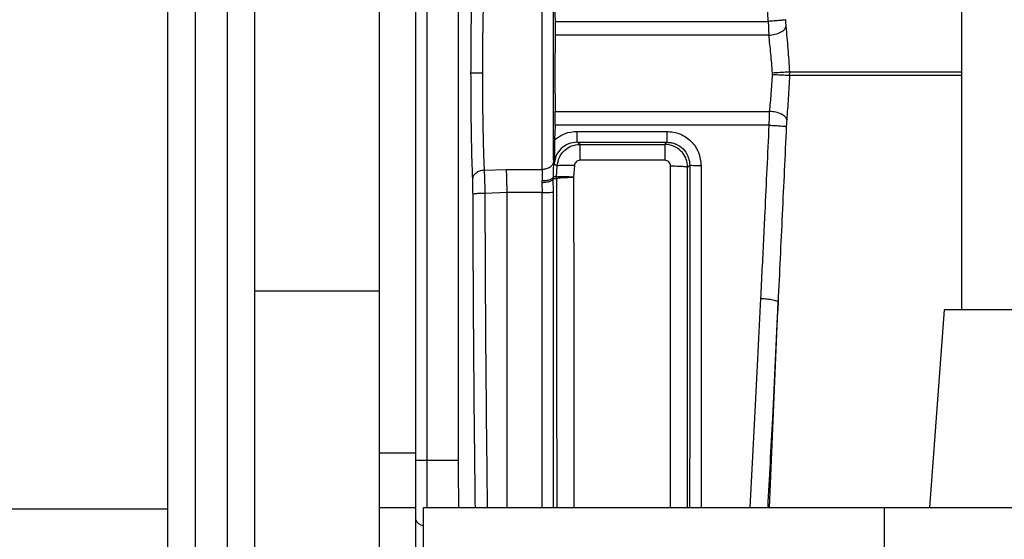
# Model space of a CAD drawing. Header units: inches. Extents: x 144.9 to 238.4, y 214.8 to 247.7.
# Tile 101 of 256: x 152.498 to 152.71, y 244.574 to 244.686. Entities that reach past the tile are written whole.
import ezdxf

# ---------------------------------------------------------------- set-up
doc = ezdxf.new("R2010")
doc.units = ezdxf.units.IN
doc.header["$LTSCALE"] = 0.25
doc.header["$MEASUREMENT"] = 0
doc.layers.add('ANNOTATIONS', color=1, linetype='Continuous')
doc.layers.add('MOTOR LH', color=7, linetype='Continuous')
doc.styles.add('ARIAL', font='arial.ttf', dxfattribs={"height": 0.09375})
doc.dimstyles.new('STANDARD$0', dxfattribs={"dimtxt": 0.09375, "dimasz": 0.09375, "dimexe": 0.03125, "dimexo": 0.046875, "dimgap": 0.09, "dimtad": 0, "dimtih": 1, "dimtoh": 1, "dimdec": 4, "dimzin": 0, "dimdsep": 46, "dimtxsty": 'ARIAL', "dimcen": 0.09, "dimadec": 0, "dimazin": 0, "dimtfac": 1, "dimtdec": 4, "dimtofl": 0, "dimtmove": 0, "dimatfit": 1, "dimfxl": 1, "dimtolj": 1, "dimtzin": 0, "dimarcsym": 0})

# ---------------------------------------------------------------- blocks, each defined once
blk = doc.blocks.new('*D64')
at = {"layer": 'ANNOTATIONS', "color": 0, "lineweight": -2, "transparency": 16777216}
for p, q in [((152.282684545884, 244.7210665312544), (152.282684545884, 245.6873671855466)), ((153.423309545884, 243.5376739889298), (153.423309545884, 245.6873671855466)), ((152.376434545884, 245.6561171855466), (152.5678870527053, 245.6561171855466)), ((153.329559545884, 245.6561171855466), (153.1381070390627, 245.6561171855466))]:
    blk.add_line(p, q, dxfattribs=at)
at = {"layer": 'ANNOTATIONS', "color": 0, "transparency": 16777216}
for points in [[(152.376434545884, 245.6717421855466), (152.376434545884, 245.6404921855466), (152.282684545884, 245.6561171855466)], [(153.329559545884, 245.6717421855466), (153.329559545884, 245.6404921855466), (153.423309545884, 245.6561171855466)]]:
    blk.add_solid(points, dxfattribs=at)
at = {"layer": 'defpoints', "color": 0, "transparency": 16777216}
for p in [(152.282684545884, 245.6561171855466), (152.282684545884, 244.6741915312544), (153.423309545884, 243.4907989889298)]:
    blk.add_point(p, dxfattribs=at)
at = {"layer": 'ANNOTATIONS', "color": 0, "transparency": 16777216, "insert": (152.852997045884, 245.6561171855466), "char_height": 0.09375, "attachment_point": 5, "style": 'ARIAL'}
blk.add_mtext('\\A1;18 5/8"', dxfattribs=at)
blk = doc.blocks.new('*D66')
at = {"layer": 'ANNOTATIONS', "color": 0, "lineweight": -2, "transparency": 16777216}
for p, q in [((151.9943491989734, 244.7850832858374), (151.9943491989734, 246.0537298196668)), ((153.423309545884, 243.5376739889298), (153.423309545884, 246.0537298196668)), ((152.0880991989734, 246.0224798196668), (152.5044876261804, 246.0224798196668)), ((153.329559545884, 246.0224798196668), (152.913171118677, 246.0224798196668))]:
    blk.add_line(p, q, dxfattribs=at)
at = {"layer": 'ANNOTATIONS', "color": 0, "transparency": 16777216}
for points in [[(152.0880991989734, 246.0381048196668), (152.0880991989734, 246.0068548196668), (151.9943491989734, 246.0224798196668)], [(153.329559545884, 246.0381048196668), (153.329559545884, 246.0068548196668), (153.423309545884, 246.0224798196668)]]:
    blk.add_solid(points, dxfattribs=at)
at = {"layer": 'defpoints', "color": 0, "transparency": 16777216}
for p in [(153.423309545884, 246.0224798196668), (151.9943491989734, 244.7382082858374), (153.423309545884, 243.4907989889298)]:
    blk.add_point(p, dxfattribs=at)
at = {"layer": 'ANNOTATIONS', "color": 0, "transparency": 16777216, "insert": (152.7088293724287, 246.0224798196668), "char_height": 0.09375, "attachment_point": 5, "style": 'ARIAL'}
blk.add_mtext('\\A1;24""', dxfattribs=at)

msp = doc.modelspace()

# ---------------------------------------------------------------- linework, layer by layer
at = {"layer": 'MOTOR LH'}
for p, q in [((152.5855573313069, 244.5807696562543), (152.5855573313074, 244.9719277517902)), ((152.5830967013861, 244.9694671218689), (152.5830967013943, 244.4992384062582)), ((152.5752842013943, 244.3826446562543), (152.5752842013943, 244.9657384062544)), ((152.7005676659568, 244.8608643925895), (152.7005676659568, 244.6232696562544)), ((152.5297551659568, 244.4088946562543), (152.5297551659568, 244.8118377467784)), ((152.5356926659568, 244.4078894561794), (152.5356926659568, 244.8118377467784)), ((152.5425676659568, 244.548444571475), (152.5425676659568, 244.8118377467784)), ((152.5485051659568, 244.4088946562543), (152.5485051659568, 244.8118377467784)), ((152.5922518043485, 244.7574765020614), (152.5922518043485, 244.5909065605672)), ((152.6130095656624, 244.688486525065), (152.6130894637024, 244.6853710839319)), ((152.6130894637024, 244.6853710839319), (152.6589821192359, 244.6853710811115)), ((152.6590999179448, 244.6823825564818), (152.613109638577, 244.68238255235)), ((152.6598931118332, 244.6739457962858), (152.6598902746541, 244.6742503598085)), ((152.663552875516, 244.6744753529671), (152.6635651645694, 244.6740488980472)), ((152.663552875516, 244.6744753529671), (152.7005676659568, 244.6744753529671)), ((152.6635587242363, 244.673744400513), (152.6635651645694, 244.6740488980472)), ((152.7005676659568, 244.6737444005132), (152.6635587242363, 244.6737444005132)), ((152.6131096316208, 244.6660005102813), (152.6592746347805, 244.6660005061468)), ((152.6130894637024, 244.6630119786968), (152.6130095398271, 244.6598965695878)), ((152.6591816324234, 244.663011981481), (152.6130894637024, 244.6630119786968)), ((152.6178209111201, 244.6617005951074), (152.6371650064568, 244.6617005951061)), ((152.6178209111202, 244.659348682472), (152.6371650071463, 244.659348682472)), ((152.6184735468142, 244.6588978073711), (152.6178209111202, 244.6593486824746)), ((152.6184735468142, 244.6588978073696), (152.6367152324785, 244.6588978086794)), ((152.6367152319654, 244.6588978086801), (152.6371650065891, 244.6593486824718)), ((152.6129269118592, 244.654688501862), (152.6135700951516, 244.6542562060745)), ((152.6367152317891, 244.655466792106), (152.6184735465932, 244.655466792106)), ((152.6416303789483, 244.6539885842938), (152.6420686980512, 244.6544277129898)), ((152.5978359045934, 244.6533699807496), (152.6026528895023, 244.6534900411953)), ((152.6026528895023, 244.6534900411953), (152.6103460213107, 244.653490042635)), ((152.6134244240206, 244.6518780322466), (152.6135700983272, 244.6542562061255)), ((152.6172500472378, 244.654320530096), (152.617099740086, 244.6519057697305)), ((152.610274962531, 244.6510314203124), (152.6102660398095, 244.6506342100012)), ((152.6102660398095, 244.6506342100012), (152.6102897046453, 244.648505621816)), ((152.6127232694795, 244.6515540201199), (152.6134107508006, 244.6515265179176)), ((152.612723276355, 244.6515540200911), (152.612725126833, 244.6519072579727)), ((152.6127469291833, 244.6487146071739), (152.6127232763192, 244.6515540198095)), ((152.613424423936, 244.6518780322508), (152.612725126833, 244.6519072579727)), ((152.6134107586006, 244.6515265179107), (152.6134244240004, 244.6518780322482)), ((152.617099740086, 244.6519057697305), (152.6170965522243, 244.6518190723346)), ((152.6027817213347, 244.6485045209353), (152.5979831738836, 244.6483532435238)), ((152.6102897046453, 244.648505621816), (152.6027817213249, 244.648504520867)), ((152.5485051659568, 244.6273790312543), (152.5752842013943, 244.6273790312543)), ((152.6592567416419, 244.5807696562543), (152.66108041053, 244.6249698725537)), ((152.6968176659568, 244.6232696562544), (152.6936926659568, 244.5807696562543)), ((152.7186926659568, 244.6232696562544), (152.6968176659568, 244.6232696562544)), ((152.5752842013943, 244.5924884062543), (152.5830967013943, 244.5924884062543)), ((152.5830967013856, 244.5909065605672), (152.5922518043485, 244.5909065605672)), ((152.4881926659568, 244.5804415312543), (152.5297551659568, 244.5804415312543)), ((152.5752842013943, 244.5807696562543), (152.5830967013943, 244.5807696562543)), ((152.5847551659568, 244.5807696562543), (152.7315051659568, 244.5807696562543)), ((152.5847551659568, 244.3826446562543), (152.5847551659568, 244.5807696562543)), ((152.6840051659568, 244.3826446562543), (152.6840051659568, 244.5807696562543))]:
    msp.add_line(p, q, dxfattribs=at)
msp.add_arc((152.5849045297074, 244.5787535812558), 0.001889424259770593, 196.8998410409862, 265.4658933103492, dxfattribs=at)
for points, knots in [([(152.6589821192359, 244.6853710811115), (152.6588761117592, 244.6870693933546), (152.6586473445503, 244.6907344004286), (152.6582701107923, 244.6966264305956), (152.6578265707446, 244.7034675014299), (152.6573639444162, 244.7105026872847), (152.6569536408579, 244.71674491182), (152.6565887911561, 244.722316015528), (152.6563716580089, 244.7257191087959), (152.656246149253, 244.7276861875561)], [0, 0, 0, 0, 0.1196241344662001, 0.2581523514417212, 0.4155845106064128, 0.602969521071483, 0.7565153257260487, 0.8592593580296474, 1, 1, 1, 1]), ([(152.5950044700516, 244.6741915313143), (152.5950092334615, 244.6763522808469), (152.5950187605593, 244.6806739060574), (152.5950956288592, 244.6868259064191), (152.5952117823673, 244.6924498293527), (152.5953217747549, 244.6954205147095), (152.5953767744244, 244.6969059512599)], [0, 0, 0, 0, 0.2499683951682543, 0.4999513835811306, 0.7499598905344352, 1, 1, 1, 1]), ([(152.5978359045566, 244.6950130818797), (152.5977785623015, 244.6935752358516), (152.5976657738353, 244.6907470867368), (152.5975516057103, 244.6854569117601), (152.5974776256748, 244.6798921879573), (152.5974682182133, 244.6760688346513), (152.597463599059, 244.6741915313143)], [0, 0, 0, 0, 0.2630367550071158, 0.5173760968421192, 0.7630270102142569, 1, 1, 1, 1]), ([(152.6103460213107, 244.653490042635), (152.6103370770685, 244.6545867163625), (152.6103178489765, 244.6569443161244), (152.6103016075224, 244.661608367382), (152.6102911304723, 244.667458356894), (152.6102881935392, 244.674199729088), (152.6102911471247, 244.6809385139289), (152.6103016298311, 244.6867822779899), (152.6103178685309, 244.6914416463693), (152.6103370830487, 244.6937972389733), (152.6103460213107, 244.6948930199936)], [0, 0, 0, 0, 0.1021307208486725, 0.2195578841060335, 0.3522608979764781, 0.5002163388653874, 0.6480338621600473, 0.7806187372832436, 0.897947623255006, 1, 1, 1, 1]), ([(152.6128000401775, 244.6552458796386), (152.6127900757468, 244.6564990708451), (152.6127701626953, 244.6590034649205), (152.6127562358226, 244.6636968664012), (152.6127480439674, 244.6688147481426), (152.6127456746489, 244.6741977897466), (152.612748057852, 244.6795813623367), (152.6127562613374, 244.6846984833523), (152.6127702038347, 244.6893875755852), (152.6127901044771, 244.6918885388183), (152.6128000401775, 244.69313718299)], [0, 0, 0, 0, 0.1253113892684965, 0.2504239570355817, 0.3750392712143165, 0.5002163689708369, 0.6251716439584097, 0.7498611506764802, 0.8751143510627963, 1, 1, 1, 1]), ([(152.6130894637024, 244.6853710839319), (152.6130986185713, 244.6848557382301), (152.6131170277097, 244.6838194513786), (152.6131121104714, 244.6828632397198), (152.613109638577, 244.68238255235)], [0, 0, 0, 0, 0.4973002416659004, 1, 1, 1, 1]), ([(152.6626553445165, 244.6857282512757), (152.6625749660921, 244.6857062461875), (152.6624082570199, 244.6856606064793), (152.66154222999, 244.6855633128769), (152.6603423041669, 244.6854597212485), (152.659424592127, 244.6853999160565), (152.6589821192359, 244.6853710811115)], [0, 0, 0, 0, 0.2410739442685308, 0.5000000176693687, 0.7589260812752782, 1, 1, 1, 1]), ([(152.6589821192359, 244.6853710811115), (152.6589985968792, 244.6848654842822), (152.6590323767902, 244.6838289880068), (152.6590770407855, 244.6828724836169), (152.6590999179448, 244.6823825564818)], [0, 0, 0, 0, 0.4877941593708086, 1, 1, 1, 1]), ([(152.6590999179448, 244.6823825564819), (152.6595490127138, 244.6824398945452), (152.6604817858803, 244.6825589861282), (152.6616951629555, 244.683013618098), (152.6625562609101, 244.6836049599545), (152.6627017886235, 244.684029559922), (152.6627718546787, 244.684233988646)], [0, 0, 0, 0, 0.240730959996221, 0.4999999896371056, 0.7592690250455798, 1, 1, 1, 1]), ([(152.6626553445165, 244.6857282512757), (152.6626721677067, 244.685468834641), (152.6627057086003, 244.6849516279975), (152.6627498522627, 244.6844726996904), (152.6627718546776, 244.6842339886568)], [0, 0, 0, 0, 0.5015725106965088, 1, 1, 1, 1]), ([(152.6627718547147, 244.6842339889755), (152.6629217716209, 244.6826680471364), (152.6632212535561, 244.6795398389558), (152.6634424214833, 244.6761621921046), (152.663552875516, 244.6744753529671)], [0, 0, 0, 0, 0.5005874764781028, 1, 1, 1, 1]), ([(152.613109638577, 244.68238255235), (152.6130995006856, 244.68107269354), (152.6130792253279, 244.6784530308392), (152.6130716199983, 244.6741913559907), (152.6130792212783, 244.6699297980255), (152.613099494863, 244.6673102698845), (152.6131096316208, 244.6660005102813)], [0, 0, 0, 0, 0.2500113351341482, 0.5000121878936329, 0.7500069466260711, 0.9999999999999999, 0.9999999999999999, 0.9999999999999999, 0.9999999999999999]), ([(152.6598902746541, 244.6742503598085), (152.6597790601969, 244.6756575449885), (152.6595558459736, 244.6784818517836), (152.6592522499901, 244.6810792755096), (152.6590999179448, 244.6823825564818)], [0, 0, 0, 0, 0.4982409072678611, 1, 1, 1, 1]), ([(152.5953767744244, 244.6514771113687), (152.5953217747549, 244.6529625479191), (152.5952117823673, 244.6559332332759), (152.5950956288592, 244.6615571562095), (152.5950187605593, 244.6677091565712), (152.5950092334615, 244.6720307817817), (152.5950044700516, 244.6741915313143)], [0, 0, 0, 0, 0.2500401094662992, 0.50004861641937, 0.7500316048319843, 1, 1, 1, 1]), ([(152.597463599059, 244.6741915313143), (152.5971221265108, 244.6741915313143), (152.5964128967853, 244.6741915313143), (152.5955988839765, 244.6741915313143), (152.5951099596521, 244.6741915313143), (152.595038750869, 244.6741915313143), (152.5950044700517, 244.6741915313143)], [0, 0, 0, 0, 0.2706974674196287, 0.5622316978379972, 0.7892527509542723, 1, 1, 1, 1]), ([(152.597463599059, 244.6741915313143), (152.5974682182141, 244.6723142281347), (152.5974776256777, 244.6684908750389), (152.5975516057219, 244.6629261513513), (152.5976657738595, 244.6576359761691), (152.5977785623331, 244.6548078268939), (152.5978359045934, 244.6533699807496)], [0, 0, 0, 0, 0.2369729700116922, 0.4826238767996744, 0.7369632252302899, 1, 1, 1, 1]), ([(152.6592746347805, 244.6660005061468), (152.6593974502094, 244.6672657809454), (152.6596437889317, 244.6698036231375), (152.6598098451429, 244.6725624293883), (152.6598931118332, 244.6739457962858)], [0, 0, 0, 0, 0.4985632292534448, 1, 1, 1, 1]), ([(152.663552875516, 244.6744753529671), (152.6634611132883, 244.6744686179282), (152.6632711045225, 244.6744546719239), (152.6624025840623, 244.674400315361), (152.6612216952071, 244.6743287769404), (152.6603238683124, 244.6742758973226), (152.6598902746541, 244.6742503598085)], [0, 0, 0, 0, 0.241468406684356, 0.500000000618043, 0.7585315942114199, 1, 1, 1, 1]), ([(152.6598931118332, 244.6739457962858), (152.660327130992, 244.6739265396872), (152.661225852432, 244.6738866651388), (152.6624078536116, 244.6738259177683), (152.6632770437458, 244.6737739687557), (152.6634669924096, 244.6737540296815), (152.6635587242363, 244.673744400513)], [0, 0, 0, 0, 0.2414647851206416, 0.4999999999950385, 0.7585352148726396, 1, 1, 1, 1]), ([(152.6635587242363, 244.673744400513), (152.6634762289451, 244.6720860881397), (152.6633120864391, 244.6687865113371), (152.6630699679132, 244.6657302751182), (152.662949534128, 244.6642100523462)], [0, 0, 0, 0, 0.5025833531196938, 1, 1, 1, 1]), ([(152.6130894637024, 244.6630119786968), (152.6130986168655, 244.6635272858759), (152.6131170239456, 244.6645635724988), (152.6131121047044, 244.6655197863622), (152.6131096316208, 244.6660005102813)], [0, 0, 0, 0, 0.4972631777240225, 1, 1, 1, 1]), ([(152.6591816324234, 244.663011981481), (152.6591940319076, 244.6635224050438), (152.6592192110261, 244.6645589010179), (152.659255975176, 244.6655151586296), (152.6592746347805, 244.6660005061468)], [0, 0, 0, 0, 0.4924510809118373, 1, 1, 1, 1]), ([(152.662949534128, 244.6642100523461), (152.6628765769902, 244.664412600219), (152.6627251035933, 244.6648331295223), (152.6618620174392, 244.6654085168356), (152.6606514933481, 244.665843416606), (152.6597222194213, 244.6659494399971), (152.6592746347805, 244.6660005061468)], [0, 0, 0, 0, 0.2408249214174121, 0.5000000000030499, 0.7591750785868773, 1, 1, 1, 1]), ([(152.6573948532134, 244.6257458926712), (152.6574968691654, 244.6278512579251), (152.6577956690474, 244.6340177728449), (152.6584060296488, 244.6464211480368), (152.6588899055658, 244.656771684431), (152.6591816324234, 244.663011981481)], [0, 0, 0, 0, 0.1707198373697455, 0.5000303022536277, 1, 1, 1, 1]), ([(152.6591816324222, 244.6630119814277), (152.6596242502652, 244.6629904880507), (152.6605422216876, 244.6629459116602), (152.6617426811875, 244.6628622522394), (152.6626095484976, 244.6627793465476), (152.6627770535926, 244.6627364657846), (152.6628578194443, 244.6627157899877)], [0, 0, 0, 0, 0.2410847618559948, 0.5000000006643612, 0.7589152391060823, 1, 1, 1, 1]), ([(152.662949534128, 244.6642100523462), (152.6629314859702, 244.6639713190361), (152.6628952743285, 244.6634923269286), (152.6628703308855, 244.6629751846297), (152.6628578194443, 244.6627157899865)], [0, 0, 0, 0, 0.4984076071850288, 1, 1, 1, 1]), ([(152.6130095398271, 244.6598965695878), (152.6137279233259, 244.6604142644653), (152.6151676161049, 244.6614517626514), (152.616935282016, 244.6616175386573), (152.6178209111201, 244.6617005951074)], [0, 0, 0, 0, 0.4989838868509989, 1, 1, 1, 1]), ([(152.6371650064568, 244.6617005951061), (152.6381275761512, 244.6615895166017), (152.6400561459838, 244.6613669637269), (152.6424852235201, 244.6596550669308), (152.6441930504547, 244.6571987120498), (152.6444154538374, 244.6552481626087), (152.6445278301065, 244.6542625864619)], [0, 0, 0, 0, 0.2478816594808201, 0.4966467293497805, 0.7456650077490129, 1, 1, 1, 1]), ([(152.6628578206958, 244.6627157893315), (152.6625687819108, 244.6564225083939), (152.6619881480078, 244.6437802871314), (152.661383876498, 244.631258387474), (152.6610804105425, 244.6249698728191)], [0, 0, 0, 0, 0.4977986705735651, 0.9999999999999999, 0.9999999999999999, 0.9999999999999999, 0.9999999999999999]), ([(152.6130095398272, 244.6598965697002), (152.612999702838, 244.6595400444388), (152.6129775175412, 244.6587359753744), (152.6129470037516, 244.6568845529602), (152.612935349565, 244.6556093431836), (152.612926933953, 244.6546885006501)], [0, 0, 0, 0, 0.1812499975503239, 0.4087719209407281, 1, 1, 1, 1]), ([(152.6178209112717, 244.6593486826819), (152.6171972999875, 244.6592802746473), (152.6159509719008, 244.6591435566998), (152.6143606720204, 244.6580757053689), (152.6132208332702, 244.6565388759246), (152.6130250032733, 244.6553059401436), (152.612926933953, 244.6546885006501)], [0, 0, 0, 0, 0.2499711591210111, 0.4995837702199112, 0.7493975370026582, 1, 1, 1, 1]), ([(152.6135700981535, 244.6542562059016), (152.61367368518, 244.6548718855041), (152.6138807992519, 244.6561028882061), (152.6150261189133, 244.6576273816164), (152.6166107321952, 244.6586894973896), (152.6178525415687, 244.6588283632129), (152.6184735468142, 244.6588978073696)], [0, 0, 0, 0, 0.2498701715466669, 0.4995956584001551, 0.749757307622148, 0.9999999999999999, 0.9999999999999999, 0.9999999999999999, 0.9999999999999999]), ([(152.641630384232, 244.6539885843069), (152.6416077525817, 244.6543386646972), (152.6415637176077, 244.6550198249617), (152.6411487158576, 244.6562462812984), (152.6402433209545, 244.6575662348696), (152.6386370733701, 244.6586770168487), (152.6373533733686, 244.6588244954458), (152.6367152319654, 244.6588978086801)], [0, 0, 0, 0, 0.1366180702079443, 0.2658212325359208, 0.5009702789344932, 0.7519268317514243, 1, 1, 1, 1]), ([(152.6371650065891, 244.6593486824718), (152.637496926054, 244.6593293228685), (152.6381541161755, 244.6592909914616), (152.6393862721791, 244.6588948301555), (152.6407239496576, 244.6579995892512), (152.6416136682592, 244.6566607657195), (152.6420107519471, 244.6554319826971), (152.6420491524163, 244.654766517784), (152.6420687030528, 244.6544277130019)], [0, 0, 0, 0, 0.1289196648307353, 0.2552568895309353, 0.4993788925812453, 0.7398003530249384, 0.8675258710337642, 1, 1, 1, 1]), ([(152.6128000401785, 244.6552458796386), (152.6127472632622, 244.6550214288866), (152.6126377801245, 244.6545558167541), (152.6120596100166, 244.6539698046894), (152.6112567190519, 244.6535676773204), (152.6106422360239, 244.6535152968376), (152.610346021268, 244.6534900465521)], [0, 0, 0, 0, 0.2410275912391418, 0.4999999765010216, 0.7589723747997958, 0.9999999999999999, 0.9999999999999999, 0.9999999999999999, 0.9999999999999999]), ([(152.6127251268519, 244.6519072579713), (152.612728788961, 244.6519804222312), (152.6127646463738, 244.6526968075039), (152.6127973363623, 244.6537467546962), (152.6128035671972, 244.6546842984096), (152.6128015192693, 244.6550833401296), (152.6128005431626, 244.6551982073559), (152.6128001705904, 244.6552335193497), (152.6128000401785, 244.6552458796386)], [0, 0, 0, 0, 0.05783611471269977, 0.5663002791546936, 0.8758199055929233, 0.9611594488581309, 0.9864046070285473, 0.9999999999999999, 0.9999999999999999, 0.9999999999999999, 0.9999999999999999]), ([(152.6172500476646, 244.6543205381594), (152.6168018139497, 244.6543405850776), (152.6158711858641, 244.6543822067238), (152.6146589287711, 244.654386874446), (152.6137946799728, 244.654345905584), (152.6136431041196, 244.6542853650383), (152.6135700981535, 244.6542562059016)], [0, 0, 0, 0, 0.2408232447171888, 0.5000000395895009, 0.7591768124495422, 1, 1, 1, 1]), ([(152.6184735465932, 244.655466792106), (152.618319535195, 244.6554497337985), (152.6180096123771, 244.6554154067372), (152.6176103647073, 244.6551547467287), (152.6173268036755, 244.6547744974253), (152.6172754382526, 244.6544707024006), (152.6172500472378, 244.654320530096)], [0, 0, 0, 0, 0.2496442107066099, 0.5023682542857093, 0.7540101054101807, 1, 1, 1, 1]), ([(152.637941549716, 244.654255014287), (152.6379232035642, 244.6544106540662), (152.6378859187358, 244.6547269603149), (152.6376056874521, 244.6551316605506), (152.6371961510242, 244.6554111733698), (152.6368746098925, 244.6554483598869), (152.6367152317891, 244.655466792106)], [0, 0, 0, 0, 0.2443621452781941, 0.4966164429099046, 0.7504881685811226, 1, 1, 1, 1]), ([(152.6420687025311, 244.6544277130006), (152.6420684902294, 244.6458330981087), (152.6420680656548, 244.6286450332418), (152.6420664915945, 244.6039635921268), (152.6420649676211, 244.588261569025), (152.642064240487, 244.5807696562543)], [0, 0, 0, 0, 0.3433755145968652, 0.6867044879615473, 1, 1, 1, 1]), ([(152.6445278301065, 244.6542625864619), (152.644224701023, 244.6542648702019), (152.6435946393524, 244.6542696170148), (152.6427771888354, 244.6543076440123), (152.6422021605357, 244.6543631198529), (152.6421120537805, 244.6544067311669), (152.6420687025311, 244.6544277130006)], [0, 0, 0, 0, 0.2405552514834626, 0.5000003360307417, 0.7594452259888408, 1, 1, 1, 1]), ([(152.5953767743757, 244.6514771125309), (152.5954153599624, 244.6517122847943), (152.5954746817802, 244.6520738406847), (152.5957873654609, 244.6525090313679), (152.5961033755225, 244.6528106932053), (152.5964952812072, 244.6530539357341), (152.5970606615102, 244.6532946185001), (152.5975303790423, 244.6533402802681), (152.5978359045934, 244.6533699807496)], [0, 0, 0, 0, 0.2397796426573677, 0.3686393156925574, 0.4999999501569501, 0.631360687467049, 0.7602202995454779, 1, 1, 1, 1]), ([(152.5978359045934, 244.6533699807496), (152.5978522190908, 244.6530381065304), (152.5978847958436, 244.65237542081), (152.5979259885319, 244.6511386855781), (152.5979605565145, 244.6497919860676), (152.5979756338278, 244.6488327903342), (152.5979831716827, 244.6483532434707)], [0, 0, 0, 0, 0.2510140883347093, 0.5012243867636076, 0.7506387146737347, 1, 1, 1, 1]), ([(152.6027817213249, 244.648504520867), (152.6027655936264, 244.6493133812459), (152.6027392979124, 244.6506322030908), (152.6026943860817, 244.6523128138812), (152.6026672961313, 244.653081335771), (152.6026528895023, 244.6534900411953)], [0, 0, 0, 0, 0.4261482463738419, 0.6948215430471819, 1, 1, 1, 1]), ([(152.6103460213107, 244.653490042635), (152.61034779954, 244.6531128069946), (152.6103511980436, 244.6523918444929), (152.6102995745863, 244.6514706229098), (152.610274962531, 244.6510314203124)], [0, 0, 0, 0, 0.5232389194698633, 1, 1, 1, 1]), ([(152.6379099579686, 244.5807696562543), (152.6379149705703, 244.5877077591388), (152.6379259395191, 244.6028902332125), (152.6379364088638, 244.6275072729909), (152.6379398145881, 244.6452271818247), (152.637941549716, 244.654255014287)], [0, 0, 0, 0, 0.2921883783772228, 0.639388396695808, 1, 1, 1, 1]), ([(152.637941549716, 244.6542550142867), (152.6383962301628, 244.6542515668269), (152.6393413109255, 244.6542444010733), (152.640567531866, 244.6541831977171), (152.6414301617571, 244.6540934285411), (152.6415653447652, 244.6540226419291), (152.6416303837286, 244.6539885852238)], [0, 0, 0, 0, 0.2405426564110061, 0.4999824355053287, 0.7594326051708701, 1, 1, 1, 1]), ([(152.6415993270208, 244.5807696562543), (152.6416044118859, 244.5880618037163), (152.641615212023, 244.6035501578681), (152.6416254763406, 244.6280961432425), (152.6416287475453, 244.6453542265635), (152.6416303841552, 244.6539885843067)], [0, 0, 0, 0, 0.3077548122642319, 0.653664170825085, 0.9999999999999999, 0.9999999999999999, 0.9999999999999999, 0.9999999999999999]), ([(152.6445278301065, 244.6542625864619), (152.644527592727, 244.6455958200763), (152.6445271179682, 244.6282622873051), (152.6445264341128, 244.6036387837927), (152.6445259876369, 244.5880638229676), (152.6445257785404, 244.5807696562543)], [0, 0, 0, 0, 0.3471193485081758, 0.6942386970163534, 0.9999999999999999, 0.9999999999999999, 0.9999999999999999, 0.9999999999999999]), ([(152.5954381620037, 244.6481314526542), (152.5954337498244, 244.6487773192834), (152.5954249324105, 244.6500680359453), (152.5953928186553, 244.651007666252), (152.5953767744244, 244.6514771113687)], [0, 0, 0, 0, 0.5003938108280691, 1, 1, 1, 1]), ([(152.6127232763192, 244.6515540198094), (152.6126761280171, 244.6514405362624), (152.6125782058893, 244.6512048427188), (152.6120018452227, 244.650900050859), (152.6111902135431, 244.6506852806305), (152.610566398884, 244.6506508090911), (152.6102660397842, 244.6506342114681)], [0, 0, 0, 0, 0.2407438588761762, 0.4999999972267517, 0.7592561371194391, 1, 1, 1, 1]), ([(152.6127251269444, 244.6519072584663), (152.6126707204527, 244.6517836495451), (152.6125578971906, 244.651527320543), (152.611979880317, 244.651224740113), (152.6111805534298, 244.6510349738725), (152.6105695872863, 244.6510325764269), (152.610274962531, 244.6510314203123)], [0, 0, 0, 0, 0.2411137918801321, 0.4999999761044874, 0.7588861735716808, 1, 1, 1, 1]), ([(152.6134107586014, 244.6515265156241), (152.613482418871, 244.6515637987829), (152.6136312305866, 244.6516412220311), (152.6144961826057, 244.6517392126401), (152.6157123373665, 244.6518064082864), (152.6166466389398, 244.6518149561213), (152.6170965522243, 244.6518190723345)], [0, 0, 0, 0, 0.2407747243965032, 0.4999995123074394, 0.7592245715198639, 1, 1, 1, 1]), ([(152.613410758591, 244.6515265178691), (152.6134133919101, 244.6431034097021), (152.61341865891, 244.6262560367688), (152.6134340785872, 244.6025450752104), (152.6134500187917, 244.5876543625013), (152.6134573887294, 244.5807696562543)], [0, 0, 0, 0, 0.3496261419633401, 0.6993002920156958, 0.9999999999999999, 0.9999999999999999, 0.9999999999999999, 0.9999999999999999]), ([(152.6134244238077, 244.6518780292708), (152.6134981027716, 244.6519097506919), (152.6136510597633, 244.6519756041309), (152.6145145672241, 244.6520110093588), (152.6157242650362, 244.6519912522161), (152.6166525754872, 244.6519335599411), (152.6170997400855, 244.6519057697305)], [0, 0, 0, 0, 0.2408486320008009, 0.5000000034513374, 0.759151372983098, 1, 1, 1, 1]), ([(152.6170965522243, 244.6518190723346), (152.6170993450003, 244.6430070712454), (152.6171048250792, 244.6257158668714), (152.6171205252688, 244.6019249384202), (152.6171365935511, 244.5873260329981), (152.6171438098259, 244.5807696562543)], [0, 0, 0, 0, 0.364078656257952, 0.714407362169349, 1, 1, 1, 1]), ([(152.5979831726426, 244.6483532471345), (152.5976725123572, 244.6483503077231), (152.5971945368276, 244.6483457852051), (152.5966122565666, 244.6483179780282), (152.5962061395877, 244.6482894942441), (152.5958765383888, 244.6482538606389), (152.5955482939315, 244.6482023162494), (152.5954815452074, 244.6481593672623), (152.5954381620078, 244.6481314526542)], [0, 0, 0, 0, 0.2394745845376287, 0.3684506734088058, 0.5000030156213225, 0.631554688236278, 0.7605297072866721, 1, 1, 1, 1]), ([(152.5959463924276, 244.5807696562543), (152.595877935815, 244.5866082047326), (152.5957156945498, 244.6004454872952), (152.5955415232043, 244.6229925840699), (152.5954726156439, 244.6397518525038), (152.5954381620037, 244.6481314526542)], [0, 0, 0, 0, 0.2673823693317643, 0.6336926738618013, 1, 1, 1, 1]), ([(152.5979831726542, 244.6483532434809), (152.5980171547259, 244.6401431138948), (152.598085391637, 244.6236569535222), (152.5982615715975, 244.6010292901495), (152.598427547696, 244.5869488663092), (152.598500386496, 244.5807696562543)], [0, 0, 0, 0, 0.3576074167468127, 0.7180852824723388, 1, 1, 1, 1]), ([(152.6027817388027, 244.5807696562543), (152.6027817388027, 244.5868444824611), (152.6027817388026, 244.6008622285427), (152.6027817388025, 244.6235371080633), (152.6027817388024, 244.6401820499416), (152.6027817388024, 244.6485045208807)], [0, 0, 0, 0, 0.2766230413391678, 0.6383115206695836, 1, 1, 1, 1]), ([(152.6102896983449, 244.6485056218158), (152.6105896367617, 244.6485085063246), (152.6112124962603, 244.6485144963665), (152.6120232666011, 244.6485624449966), (152.6125999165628, 244.6486324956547), (152.6126991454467, 244.6486879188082), (152.6127469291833, 244.6487146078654)], [0, 0, 0, 0, 0.2407753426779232, 0.5000000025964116, 0.7592246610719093, 1, 1, 1, 1]), ([(152.6102962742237, 244.5807696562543), (152.6102953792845, 244.5863283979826), (152.6102931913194, 244.5999185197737), (152.6102909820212, 244.6225735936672), (152.61029013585, 244.6397517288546), (152.6102897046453, 244.648505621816)], [0, 0, 0, 0, 0.2534098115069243, 0.6195413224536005, 1, 1, 1, 1]), ([(152.6127532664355, 244.5807696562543), (152.6127523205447, 244.5871639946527), (152.6127502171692, 244.6013830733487), (152.6127480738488, 244.6241300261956), (152.61274731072, 244.640519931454), (152.6127469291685, 244.648714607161)], [0, 0, 0, 0, 0.2900809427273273, 0.6450524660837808, 1, 1, 1, 1]), ([(152.6551012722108, 244.5807696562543), (152.6554910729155, 244.5880648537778), (152.6562788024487, 244.6028073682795), (152.6570202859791, 244.618047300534), (152.6573948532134, 244.6257458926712)], [0, 0, 0, 0, 0.4948407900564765, 1, 1, 1, 1]), ([(152.6573948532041, 244.6257458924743), (152.6578512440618, 244.62571686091), (152.6585526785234, 244.6256722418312), (152.6593994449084, 244.6255580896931), (152.6599842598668, 244.6254534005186), (152.6604600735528, 244.6253347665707), (152.6609278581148, 244.6251721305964), (152.6610202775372, 244.6250495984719), (152.6610804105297, 244.6249698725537)], [0, 0, 0, 0, 0.2398321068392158, 0.3686018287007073, 0.5000006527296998, 0.6313993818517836, 0.7601688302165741, 1, 1, 1, 1]), ([(152.66108041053, 244.6249698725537), (152.660678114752, 244.6165884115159), (152.659959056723, 244.6016075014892), (152.6591933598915, 244.5871420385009), (152.6588560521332, 244.5807696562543)], [0, 0, 0, 0, 0.5594760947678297, 1, 1, 1, 1]), ([(152.5922518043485, 244.5909065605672), (152.5922560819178, 244.5883588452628), (152.5922621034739, 244.5847724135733), (152.5923215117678, 244.5816685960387), (152.5923387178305, 244.5807696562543)], [0, 0, 0, 0, 0.7103760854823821, 1, 1, 1, 1])]:
    msp.add_open_spline(points, degree=3, knots=knots, dxfattribs=at)
for points in [[(152.6178209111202, 244.659348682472), (152.6178209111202, 244.6593926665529), (152.6178209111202, 244.6594806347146), (152.6178209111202, 244.6600236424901), (152.6178209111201, 244.6607868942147), (152.6178209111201, 244.6613960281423), (152.6178209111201, 244.6617005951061)], [(152.6371650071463, 244.6617005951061), (152.6371650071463, 244.6613960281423), (152.6371650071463, 244.6607868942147), (152.6371650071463, 244.6600236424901), (152.6371650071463, 244.6594806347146), (152.6371650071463, 244.6593926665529), (152.6371650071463, 244.659348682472)], [(152.6184735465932, 244.655466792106), (152.6184735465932, 244.6559136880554), (152.6184735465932, 244.6568074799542), (152.6184735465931, 244.6579179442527), (152.6184735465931, 244.6587060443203), (152.6184735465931, 244.6588338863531), (152.6184735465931, 244.6588978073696)], [(152.6367152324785, 244.6588978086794), (152.6367152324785, 244.6588338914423), (152.6367152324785, 244.6587060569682), (152.6367152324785, 244.6579179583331), (152.6367152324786, 244.656807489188), (152.6367152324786, 244.6559136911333), (152.6367152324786, 244.655466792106)]]:
    msp.add_open_spline(points, degree=3, dxfattribs=at)

# ---------------------------------------------------------------- dimensions: what is measured, and where the dimension line sits
at = {"layer": 'ANNOTATIONS'}
for base, p1, p2, text, picture, middle in [((153.423309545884, 246.0224798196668), (151.9943491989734, 244.7382082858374), (153.423309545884, 243.4907989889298), '24""', '*D66', (152.7088293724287, 246.0224798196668)), ((152.282684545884, 245.6561171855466), (153.423309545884, 243.4907989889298), (152.282684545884, 244.6741915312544), '18 5/8"', '*D64', (152.852997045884, 245.6561171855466))]:
    dim = msp.add_linear_dim(base=base, p1=p1, p2=p2, text=text, dimstyle='STANDARD$0', dxfattribs=at)
    dim.commit()
    dim.dimension.update_dxf_attribs({"geometry": picture, "text_midpoint": middle, "dimtype": 160})

doc.saveas('drawing.dxf')
